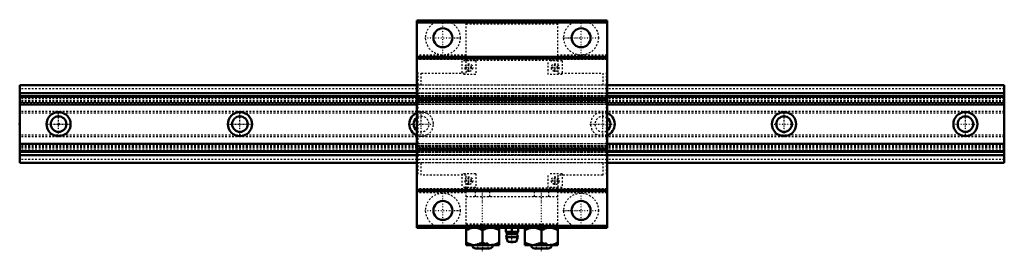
# Model space of a CAD drawing. Header units: millimetres. Extents: x -22 to 548, y -74 to 60.
import ezdxf

# ---------------------------------------------------------------- set-up
doc = ezdxf.new("R2010")
doc.units = ezdxf.units.MM
doc.linetypes.add('Center', pattern=[1.5, 0.45, -0.5, 0.05, -0.5])
doc.linetypes.add('Dashed', pattern=[2, 1, -1])
for name, color, linetype, lineweight in [('2d ConnectionPoints', 7, 'Continuous', 50), ('AM_0', 7, 'Continuous', 50), ('AM_4', 3, 'Continuous', 25), ('AM_7', 7, 'Center', 25), ('AM_9', 6, 'Dashed', 25)]:
    doc.layers.add(name, color=color, linetype=linetype, lineweight=lineweight)

# ---------------------------------------------------------------- blocks, each defined once
blk = doc.blocks.new('1_NSR40TBC_0_in_NSR40TBC1570LG2250AM6F230000_4')
at = {"layer": 'AM_0'}
for p, q in [((207.5, 60), (207.5, -60)), ((317.5, 60), (207.5, 60)), ((317.5, 58.8), (207.5, 58.8)), ((317.5, 60), (317.5, -60)), ((317.5, 38.9), (207.5, 38.9)), ((317.5, 38), (207.5, 38)), ((317.5, 15), (207.5, 15)), ((317.5, 14.1), (207.5, 14.1)), ((317.5, -14.1), (207.5, -14.1)), ((317.5, -15), (207.5, -15)), ((317.5, -38), (207.5, -38)), ((317.5, -38.9), (207.5, -38.9)), ((317.5, -58.8), (207.5, -58.8)), ((317.5, -60), (207.5, -60)), ((236, -60), (236, -70)), ((245.5, -68.53), (245.5, -61.47)), ((255, -70), (255, -60)), ((259.06, -60), (259, -60.01)), ((259, -60.01), (259, -62.32)), ((259, -60.16), (260.73, -60.01)), ((260.42, -62.32), (259, -62.18)), ((259, -62.32), (266, -62.32)), ((260.73, -60.01), (262.5, -60.16)), ((262.5, -62.18), (261.08, -62.32)), ((262.5, -60.16), (264.23, -60.01)), ((262.5, -62.18), (262.5, -60.16)), ((263.92, -62.32), (262.5, -62.18)), ((264.23, -60.01), (266, -60.16)), ((266, -62.18), (264.58, -62.32)), ((266, -60.01), (265.94, -60)), ((266, -62.32), (266, -60.01)), ((270, -60), (270, -70)), ((279.5, -68.53), (279.5, -61.47)), ((289, -70), (289, -60)), ((259.2, -65.41), (260.08, -68.1)), ((259.2, -65.41), (265.8, -65.41)), ((259.7, -63.66), (265.3, -63.66)), ((260.08, -68.1), (264.92, -68.1)), ((264.92, -68.1), (265.8, -65.41)), ((236, -70), (255, -70)), ((241.5, -72), (249.5, -72)), ((270, -70), (289, -70)), ((275.5, -72), (283.5, -72))]:
    blk.add_line(p, q, dxfattribs=at)
for points in [[(236, -61.47), (236.97, -60.95), (237.98, -60.52), (239.05, -60.2), (240.15, -60.02), (240.75, -60)], [(240.75, -60), (241.98, -60.11), (243.22, -60.42), (244.38, -60.88), (245.5, -61.47)], [(245.5, -61.47), (246.47, -60.95), (247.48, -60.52), (248.55, -60.2), (249.65, -60.02), (250.25, -60)], [(250.25, -60), (251.48, -60.11), (252.72, -60.42), (253.88, -60.88), (255, -61.47)], [(270, -61.47), (270.97, -60.95), (271.98, -60.52), (273.05, -60.2), (274.15, -60.02), (274.75, -60)], [(274.75, -60), (275.98, -60.11), (277.22, -60.42), (278.38, -60.88), (279.5, -61.47)], [(279.5, -61.47), (280.47, -60.95), (281.48, -60.52), (282.55, -60.2), (283.65, -60.02), (284.25, -60)], [(284.25, -60), (285.48, -60.11), (286.72, -60.42), (287.88, -60.88), (289, -61.47)], [(240.75, -70), (239.52, -69.89), (238.28, -69.58), (237.12, -69.12), (236, -68.53)], [(245.5, -68.53), (244.53, -69.05), (243.52, -69.48), (242.45, -69.8), (241.35, -69.98), (240.75, -70)], [(250.25, -70), (249.02, -69.89), (247.78, -69.58), (246.62, -69.12), (245.5, -68.53)], [(255, -68.53), (254.03, -69.05), (253.02, -69.48), (251.95, -69.8), (250.85, -69.98), (250.25, -70)], [(274.75, -70), (273.52, -69.89), (272.28, -69.58), (271.12, -69.12), (270, -68.53)], [(279.5, -68.53), (278.53, -69.05), (277.52, -69.48), (276.45, -69.8), (275.35, -69.98), (274.75, -70)], [(284.25, -70), (283.02, -69.89), (281.78, -69.58), (280.62, -69.12), (279.5, -68.53)], [(289, -68.53), (288.03, -69.05), (287.02, -69.48), (285.95, -69.8), (284.85, -69.98), (284.25, -70)]]:
    blk.add_lwpolyline(points, dxfattribs=at)
for centre in [(222.5, 50), (302.5, 50), (222.5, -50), (302.5, -50)]:
    blk.add_circle(centre, 5.5, dxfattribs=at)
for centre, radius, start, end in [((254.1, -65.81), 6, 20.9616, 35.2425), ((270.9, -65.81), 6, 144.7631, 159.0384), ((262.5, -65.41), 3.3, 148.0466, 179.9323), ((262.5, -66.59), 1.82, 235.8736, 304.1264), ((262.5, -65.41), 3.3, 0.0677, 31.9534), ((241.5, -70), 2, 180, 270), ((249.5, -70), 2, 270, 360), ((275.5, -70), 2, 180, 270), ((283.5, -70), 2, 270, 360)]:
    blk.add_arc(centre, radius, start, end, dxfattribs=at)
at = {"layer": 'AM_7'}
for p, q in [((222.5, 39.5), (222.5, 60.5)), ((302.5, 39.5), (302.5, 60.5)), ((212, 50), (233, 50)), ((292, 50), (313, 50)), ((237.5, 30.39), (237.5, 35.11)), ((287.5, 30.39), (287.5, 35.11)), ((235.14, 32.75), (239.86, 32.75)), ((285.14, 32.75), (289.86, 32.75)), ((235.14, -32.75), (239.86, -32.75)), ((237.5, -35.11), (237.5, -30.39)), ((285.14, -32.75), (289.86, -32.75)), ((287.5, -35.11), (287.5, -30.39)), ((222.5, -60.5), (222.5, -39.5)), ((245.5, -73.65), (245.5, -37.35)), ((279.5, -73.65), (279.5, -37.35)), ((302.5, -60.5), (302.5, -39.5)), ((212, -50), (233, -50)), ((292, -50), (313, -50)), ((262.5, -68.83), (262.5, -59.58))]:
    blk.add_line(p, q, dxfattribs=at)
at = {"layer": 'AM_9'}
for p, q in [((236, 37.52), (236, 60)), ((289, 59.79), (236, 59.79)), ((289, 58), (236, 58)), ((289, 37.52), (289, 60)), ((236, 39.86), (207.5, 39.86)), ((236, 37.97), (207.5, 37.97)), ((236, 37.52), (207.5, 37.52)), ((233.5, 36.75), (233.5, 28.75)), ((241.5, 36.75), (233.5, 36.75)), ((236, 37.13), (289, 37.13)), ((236, 29.58), (236, 37.13)), ((241.5, 36.75), (241.5, 28.75)), ((283.5, 28.75), (283.5, 36.75)), ((291.5, 36.75), (283.5, 36.75)), ((317.5, 39.86), (289, 39.86)), ((317.5, 37.97), (289, 37.97)), ((317.5, 37.52), (289, 37.52)), ((289, 37.13), (289, 29.58)), ((291.5, 36.75), (291.5, 28.75)), ((208, 30), (207.5, 30)), ((208, 30), (208, -30)), ((210, 29.58), (236, 29.58)), ((210, 22.5), (210, 29.58)), ((241.5, 28.75), (233.5, 28.75)), ((291.5, 28.75), (283.5, 28.75)), ((289, 29.58), (315, 29.58)), ((315, 29.58), (315, 22.5)), ((317.5, 30), (317, 30)), ((317, 30), (317, -30)), ((207.5, 24.92), (208, 24.92)), ((317.5, 24.92), (317, 24.92)), ((317, 22.5), (208, 22.5)), ((317, 17.99), (208, 17.99)), ((317, 17.93), (208, 17.93)), ((317, 17.74), (208, 17.74)), ((317, 16.44), (208, 16.44)), ((317, 16.21), (208, 16.21)), ((317, 15.74), (208, 15.74)), ((317, 13.04), (208, 13.04)), ((317, 12.57), (208, 12.57)), ((208, 12.54), (317, 12.54)), ((317, 11.35), (208, 11.35)), ((317, -11.35), (208, -11.35)), ((317, -12.54), (208, -12.54)), ((317, -12.57), (208, -12.57)), ((317, -13.04), (208, -13.04)), ((317, -15.74), (208, -15.74)), ((317, -16.21), (208, -16.21)), ((317, -16.44), (208, -16.44)), ((317, -17.74), (208, -17.74)), ((317, -17.93), (208, -17.93)), ((208, -17.99), (317, -17.99)), ((317, -22.5), (208, -22.5)), ((210, -29.59), (210, -22.5)), ((315, -22.5), (315, -29.59)), ((208, -24.92), (207.5, -24.92)), ((317, -24.92), (317.5, -24.92)), ((207.5, -30), (208, -30)), ((236, -29.59), (210, -29.59)), ((241.5, -28.75), (233.5, -28.75)), ((233.5, -28.75), (233.5, -36.75)), ((236, -37.13), (236, -29.59)), ((241.5, -28.75), (241.5, -36.75)), ((291.5, -28.75), (283.5, -28.75)), ((283.5, -36.75), (283.5, -28.75)), ((315, -29.59), (289, -29.59)), ((289, -29.59), (289, -37.13)), ((291.5, -28.75), (291.5, -36.75)), ((317, -30), (317.5, -30)), ((236, -37.52), (207.5, -37.52)), ((236, -37.97), (207.5, -37.97)), ((236, -39.86), (207.5, -39.86)), ((241.5, -36.75), (233.5, -36.75)), ((289, -37.13), (236, -37.13)), ((236, -60), (236, -37.52)), ((289, -39), (236, -39)), ((241.25, -39), (241.25, -42)), ((249.75, -42), (249.75, -39)), ((275.25, -39), (275.25, -42)), ((291.5, -36.75), (283.5, -36.75)), ((283.75, -42), (283.75, -39)), ((317.5, -37.52), (289, -37.52)), ((289, -60), (289, -37.52)), ((317.5, -37.97), (289, -37.97)), ((317.5, -39.86), (289, -39.86)), ((289, -42), (236, -42)), ((289, -58), (236, -58)), ((236, -59.79), (289, -59.79)), ((242.5, -69), (242.5, -72)), ((248.5, -69), (242.5, -69)), ((245.5, -69), (245.5, -72)), ((248.5, -69), (248.5, -72)), ((276.5, -69), (276.5, -72)), ((282.5, -69), (276.5, -69)), ((279.5, -69), (279.5, -72)), ((282.5, -69), (282.5, -72))]:
    blk.add_line(p, q, dxfattribs=at)
for centre, radius in [((222.5, 50), 10), ((302.5, 50), 10), ((237.5, 32.75), 2.25), ((287.5, 32.75), 2.25), ((237.5, 32.75), 1.45), ((287.5, 32.75), 1.45), ((237.5, -32.75), 2.25), ((237.5, -32.75), 1.45), ((287.5, -32.75), 2.25), ((287.5, -32.75), 1.45), ((222.5, -50), 10), ((302.5, -50), 10)]:
    blk.add_circle(centre, radius, dxfattribs=at)
blk = doc.blocks.new('2_NSR40TBC57022_5_Track_0_in_NSR40TBC1570LG2250AM6F230000_4')
at = {"layer": 'AM_0'}
for p, q in [((207.5, 22.5), (-22.5, 22.5)), ((-22.5, -22.5), (-22.5, 22.5)), ((207.5, 17.99), (-22.5, 17.99)), ((547.5, 22.5), (317.5, 22.5)), ((547.5, 17.99), (317.5, 17.99)), ((547.5, -22.5), (547.5, 22.5)), ((207.5, 15.74), (-22.5, 15.74)), ((547.5, 15.74), (317.5, 15.74)), ((207.5, 11.35), (-22.5, 11.35)), ((547.5, 11.35), (317.5, 11.35)), ((207.5, -11.35), (-22.5, -11.35)), ((547.5, -11.35), (317.5, -11.35)), ((207.5, -15.74), (-22.5, -15.74)), ((547.5, -15.74), (317.5, -15.74)), ((-22.5, -17.99), (207.5, -17.99)), ((207.5, -22.5), (-22.5, -22.5)), ((317.5, -17.99), (547.5, -17.99)), ((547.5, -22.5), (317.5, -22.5))]:
    blk.add_line(p, q, dxfattribs=at)
for centre, radius in [((0, 0), 7), ((105, 0), 7), ((420, 0), 7), ((525, 0), 7), ((0, 0), 4.5), ((105, 0), 4.5), ((420, 0), 4.5), ((525, 0), 4.5)]:
    blk.add_circle(centre, radius, dxfattribs=at)
for centre, radius, start, end in [((210, 0), 7, 110.9248, 249.0752), ((315, 0), 7, 290.9248, 69.0752), ((210, 0), 4.5, 123.749, 236.251), ((315, 0), 4.5, 303.749, 56.251)]:
    blk.add_arc(centre, radius, start, end, dxfattribs=at)
at = {"layer": 'AM_4'}
for p, q in [((207.5, 17.93), (-22.5, 17.93)), ((547.5, 17.93), (317.5, 17.93)), ((207.5, 16.44), (-22.5, 16.44)), ((547.5, 16.44), (317.5, 16.44)), ((207.5, -16.44), (-22.5, -16.44)), ((547.5, -16.44), (317.5, -16.44)), ((207.5, -17.93), (-22.5, -17.93)), ((547.5, -17.93), (317.5, -17.93))]:
    blk.add_line(p, q, dxfattribs=at)
at = {"layer": 'AM_7'}
for p, q in [((0, -7.35), (0, 7.35)), ((105, -7.35), (105, 7.35)), ((210, -7.35), (210, 7.35)), ((315, -7.35), (315, 7.35)), ((420, -7.35), (420, 7.35)), ((525, -7.35), (525, 7.35)), ((-7.35, 0), (7.35, 0)), ((97.65, 0), (112.35, 0)), ((202.65, 0), (217.35, 0)), ((307.65, 0), (322.35, 0)), ((412.65, 0), (427.35, 0)), ((517.65, 0), (532.35, 0))]:
    blk.add_line(p, q, dxfattribs=at)
at = {"layer": 'AM_9'}
for p, q in [((547.5, 20.4), (-22.5, 20.4)), ((547.5, 17.74), (-22.5, 17.74)), ((317.5, 22.5), (207.5, 22.5)), ((317.5, 17.99), (207.5, 17.99)), ((317.5, 17.93), (207.5, 17.93)), ((547.5, 16.21), (-22.5, 16.21)), ((547.5, 14.58), (-22.5, 14.58)), ((547.5, 13.58), (-22.5, 13.58)), ((547.5, 13.04), (-22.5, 13.04)), ((547.5, 12.57), (-22.5, 12.57)), ((-22.5, 12.54), (547.5, 12.54)), ((317.5, 16.44), (207.5, 16.44)), ((317.5, 15.74), (207.5, 15.74)), ((547.5, 7.42), (-22.5, 7.42)), ((547.5, 6.42), (-22.5, 6.42)), ((317.5, 11.35), (207.5, 11.35)), ((547.5, -6.42), (-22.5, -6.42)), ((547.5, -7.42), (-22.5, -7.42)), ((317.5, -11.35), (207.5, -11.35)), ((547.5, -12.54), (-22.5, -12.54)), ((547.5, -12.57), (-22.5, -12.57)), ((547.5, -13.04), (-22.5, -13.04)), ((547.5, -13.58), (-22.5, -13.58)), ((547.5, -14.58), (-22.5, -14.58)), ((547.5, -16.21), (-22.5, -16.21)), ((317.5, -15.74), (207.5, -15.74)), ((317.5, -16.44), (207.5, -16.44)), ((547.5, -17.74), (-22.5, -17.74)), ((547.5, -20.4), (-22.5, -20.4)), ((317.5, -17.93), (207.5, -17.93)), ((207.5, -17.99), (317.5, -17.99)), ((317.5, -22.5), (207.5, -22.5))]:
    blk.add_line(p, q, dxfattribs=at)
for centre, radius, start, end in [((210, 0), 7, 249.0752, 110.9248), ((315, 0), 7, 69.0752, 290.9248), ((210, 0), 4.5, 236.251, 123.749), ((315, 0), 4.5, 56.251, 303.749)]:
    blk.add_arc(centre, radius, start, end, dxfattribs=at)

msp = doc.modelspace()

# ---------------------------------------------------------------- linework, layer by layer
at = {"layer": '2d ConnectionPoints'}
for p in [(-22.5, 0), (0, 0), (0, 0)]:
    msp.add_point(p, dxfattribs=at)

# ---------------------------------------------------------------- block references
for name in ['1_NSR40TBC_0_in_NSR40TBC1570LG2250AM6F230000_4', '2_NSR40TBC57022_5_Track_0_in_NSR40TBC1570LG2250AM6F230000_4']:
    msp.add_blockref(name, (0, 0))

doc.saveas('drawing.dxf')
